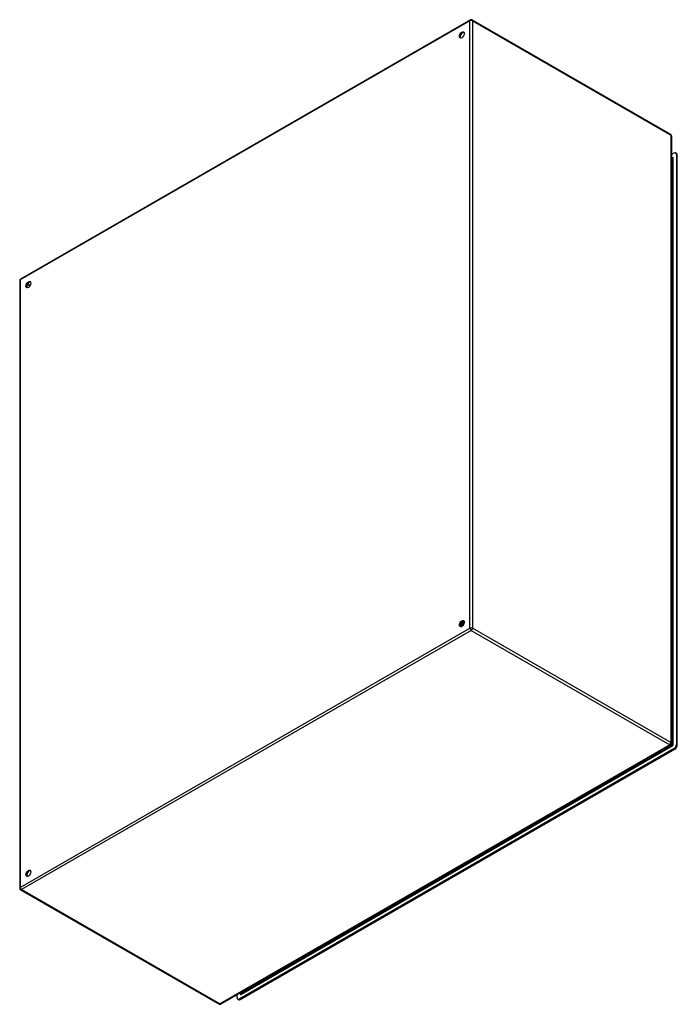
# Model space of a CAD drawing. Header units: inches. Extents: x 210.3 to 247.3, y 69.7 to 125.1.
import ezdxf

# ---------------------------------------------------------------- set-up
doc = ezdxf.new("R2010")
doc.units = ezdxf.units.IN
doc.header["$MEASUREMENT"] = 0
doc.layers.add('Visible Edges(ANSI)', color=7, linetype='Continuous', lineweight=25)
doc.layers.add('Visible Tangent Edges(ANSI)', color=7, linetype='Continuous', lineweight=25)

msp = doc.modelspace()

# ---------------------------------------------------------------- linework, layer by layer
at = {"layer": 'Visible Edges(ANSI)'}
for p, q in [((235.634, 125.093), (210.318, 110.514)), ((235.733, 125.093), (246.906, 118.658)), ((246.956, 118.572), (246.956, 84.397)), ((247.096, 117.601), (246.956, 117.521)), ((247.242, 117.583), (247.194, 117.611)), ((247.235, 117.52), (247.235, 84.342)), ((247.283, 84.314), (247.283, 117.493)), ((246.956, 117.36), (247.004, 117.332)), ((210.269, 110.429), (210.269, 76.253)), ((235.08, 91.019), (235.077, 91.02)), ((235.082, 91.004), (235.079, 91.006)), ((235.097, 91.061), (235.081, 91.052)), ((235.097, 91.025), (235.1, 91.024)), ((235.108, 91.132), (235.105, 91.133)), ((235.117, 90.984), (235.114, 90.986)), ((235.131, 91.041), (235.115, 91.032)), ((235.118, 90.999), (235.115, 91.001)), ((235.121, 91.159), (235.124, 91.158)), ((235.135, 91.007), (235.138, 91.005)), ((235.145, 91.116), (235.142, 91.117)), ((235.166, 91.021), (235.15, 91.011)), ((235.154, 90.981), (235.153, 90.981)), ((235.158, 91.144), (235.161, 91.143)), ((235.183, 91.1), (235.18, 91.101)), ((235.186, 91.26), (235.185, 91.261)), ((235.187, 91.244), (235.187, 91.225)), ((235.195, 91.129), (235.198, 91.127)), ((235.212, 91.269), (235.214, 91.267)), ((235.22, 91.084), (235.217, 91.085)), ((235.22, 91.244), (235.218, 91.246)), ((235.222, 91.224), (235.222, 91.205)), ((235.232, 91.113), (235.235, 91.112)), ((235.245, 91.252), (235.248, 91.251)), ((235.255, 91.264), (235.252, 91.266)), ((235.254, 91.228), (235.252, 91.23)), ((235.257, 91.204), (235.257, 91.185)), ((235.279, 91.235), (235.281, 91.234)), ((235.288, 91.212), (235.286, 91.213)), ((235.289, 91.244), (235.287, 91.245)), ((235.29, 91.206), (235.29, 91.206)), ((246.906, 84.312), (221.591, 69.733)), ((247.096, 84.101), (222.642, 70.019)), ((222.69, 69.991), (247.144, 84.073)), ((210.318, 76.168), (221.492, 69.733)), ((222.503, 70.1), (222.503, 70.259)), ((222.592, 69.982), (222.544, 70.009)), ((222.644, 70.34), (222.69, 70.313))]:
    msp.add_line(p, q, dxfattribs=at)
at = {"layer": 'Visible Edges(ANSI)', "flags": 128}
for points in [[(247.008, 117.331), (247.007, 117.331), (247.004, 117.332)], [(235.142, 91.117), (235.139, 91.113), (235.136, 91.109), (235.133, 91.105), (235.13, 91.101), (235.127, 91.097), (235.124, 91.093), (235.121, 91.09), (235.118, 91.086), (235.115, 91.083), (235.111, 91.079), (235.108, 91.076), (235.105, 91.073), (235.101, 91.07), (235.098, 91.067), (235.095, 91.065), (235.091, 91.062), (235.088, 91.059), (235.084, 91.057), (235.081, 91.055), (235.077, 91.053), (235.074, 91.051), (235.071, 91.049), (235.067, 91.048), (235.064, 91.046)], [(235.064, 91.043), (235.067, 91.045), (235.071, 91.046), (235.074, 91.048), (235.078, 91.05), (235.081, 91.052), (235.085, 91.054), (235.088, 91.056), (235.092, 91.059), (235.096, 91.062), (235.099, 91.064), (235.103, 91.067), (235.106, 91.07), (235.11, 91.073), (235.113, 91.077), (235.117, 91.08), (235.12, 91.084), (235.123, 91.087), (235.127, 91.091), (235.13, 91.095), (235.133, 91.099), (235.136, 91.103), (235.139, 91.107), (235.142, 91.111), (235.145, 91.116)], [(235.077, 91.02), (235.076, 91.02), (235.076, 91.02), (235.075, 91.02), (235.075, 91.02), (235.074, 91.02), (235.073, 91.02), (235.073, 91.02), (235.072, 91.02), (235.072, 91.02), (235.071, 91.02), (235.071, 91.02), (235.07, 91.02), (235.07, 91.02), (235.069, 91.02), (235.068, 91.02), (235.068, 91.02), (235.067, 91.02), (235.067, 91.02), (235.066, 91.02), (235.066, 91.02), (235.065, 91.02), (235.065, 91.02), (235.064, 91.02), (235.064, 91.02)], [(235.064, 91.019), (235.064, 91.019), (235.065, 91.019), (235.066, 91.018), (235.066, 91.018), (235.067, 91.018), (235.068, 91.018), (235.068, 91.018), (235.069, 91.018), (235.07, 91.018), (235.07, 91.018), (235.071, 91.018), (235.072, 91.018), (235.072, 91.018), (235.073, 91.018), (235.074, 91.018), (235.074, 91.018), (235.075, 91.018), (235.076, 91.018), (235.076, 91.018), (235.077, 91.018), (235.078, 91.018), (235.078, 91.018), (235.079, 91.019), (235.08, 91.019)], [(235.115, 91.001), (235.112, 91), (235.11, 91), (235.107, 91), (235.105, 91), (235.102, 91), (235.1, 91), (235.098, 91), (235.095, 91), (235.093, 91.001), (235.091, 91.001), (235.089, 91.002), (235.086, 91.003), (235.084, 91.003), (235.082, 91.004), (235.08, 91.005), (235.078, 91.006), (235.076, 91.008), (235.075, 91.009), (235.073, 91.01), (235.071, 91.012), (235.07, 91.013), (235.068, 91.015), (235.066, 91.017), (235.065, 91.019)], [(235.077, 91.02), (235.076, 91.021), (235.076, 91.022), (235.075, 91.023), (235.075, 91.024), (235.075, 91.025), (235.074, 91.026), (235.074, 91.027), (235.073, 91.028), (235.073, 91.029), (235.072, 91.03), (235.072, 91.031), (235.072, 91.032), (235.071, 91.033), (235.071, 91.034), (235.07, 91.035), (235.07, 91.036), (235.07, 91.037), (235.069, 91.038), (235.069, 91.04), (235.068, 91.041), (235.068, 91.042), (235.067, 91.043), (235.067, 91.044), (235.067, 91.045)], [(235.07, 91.086), (235.072, 91.088), (235.074, 91.089), (235.076, 91.091), (235.078, 91.092), (235.08, 91.094), (235.082, 91.095), (235.084, 91.097), (235.086, 91.099), (235.088, 91.101), (235.09, 91.102), (235.092, 91.104), (235.093, 91.106), (235.095, 91.108), (235.097, 91.11), (235.099, 91.112), (235.101, 91.114), (235.103, 91.117), (235.104, 91.119), (235.106, 91.121), (235.108, 91.123), (235.11, 91.126), (235.111, 91.128), (235.113, 91.13), (235.115, 91.133)], [(235.071, 91.09), (235.073, 91.091), (235.074, 91.093), (235.076, 91.094), (235.078, 91.096), (235.079, 91.098), (235.081, 91.099), (235.082, 91.101), (235.084, 91.102), (235.085, 91.104), (235.087, 91.106), (235.089, 91.107), (235.09, 91.109), (235.092, 91.111), (235.093, 91.113), (235.095, 91.114), (235.096, 91.116), (235.098, 91.118), (235.099, 91.12), (235.101, 91.122), (235.102, 91.124), (235.103, 91.126), (235.105, 91.128), (235.106, 91.13), (235.108, 91.132)], [(235.092, 91.036), (235.091, 91.037), (235.09, 91.037), (235.09, 91.038), (235.089, 91.038), (235.088, 91.038), (235.087, 91.039), (235.086, 91.039), (235.085, 91.04), (235.085, 91.04), (235.084, 91.041), (235.083, 91.041), (235.082, 91.042), (235.081, 91.042), (235.08, 91.042), (235.079, 91.043), (235.079, 91.043), (235.078, 91.044), (235.077, 91.044), (235.076, 91.045), (235.075, 91.045), (235.074, 91.046), (235.074, 91.046), (235.073, 91.047), (235.072, 91.047)], [(235.105, 91.133), (235.103, 91.131), (235.102, 91.129), (235.101, 91.128), (235.1, 91.126), (235.098, 91.124), (235.097, 91.123), (235.096, 91.121), (235.094, 91.119), (235.093, 91.118), (235.092, 91.116), (235.091, 91.114), (235.089, 91.113), (235.088, 91.111), (235.087, 91.11), (235.085, 91.108), (235.084, 91.107), (235.082, 91.105), (235.081, 91.104), (235.08, 91.102), (235.078, 91.101), (235.077, 91.1), (235.075, 91.098), (235.074, 91.097), (235.073, 91.096)], [(235.096, 91.027), (235.095, 91.027), (235.095, 91.026), (235.094, 91.026), (235.093, 91.026), (235.093, 91.025), (235.092, 91.025), (235.091, 91.025), (235.091, 91.024), (235.09, 91.024), (235.089, 91.024), (235.089, 91.023), (235.088, 91.023), (235.087, 91.023), (235.087, 91.022), (235.086, 91.022), (235.085, 91.021), (235.085, 91.021), (235.084, 91.021), (235.083, 91.02), (235.083, 91.02), (235.082, 91.02), (235.081, 91.019), (235.081, 91.019), (235.08, 91.019)], [(235.082, 91.004), (235.083, 91.004), (235.084, 91.003), (235.086, 91.002), (235.087, 91.002), (235.088, 91.001), (235.09, 91.001), (235.091, 91), (235.093, 91), (235.094, 91), (235.096, 90.999), (235.097, 90.999), (235.099, 90.999), (235.1, 90.998), (235.102, 90.998), (235.103, 90.998), (235.105, 90.998), (235.106, 90.998), (235.108, 90.998), (235.11, 90.998), (235.111, 90.998), (235.113, 90.998), (235.114, 90.999), (235.116, 90.999), (235.118, 90.999)], [(235.085, 91.054), (235.085, 91.053), (235.086, 91.051), (235.086, 91.05), (235.087, 91.049), (235.087, 91.048), (235.088, 91.047), (235.088, 91.046), (235.089, 91.044), (235.089, 91.043), (235.09, 91.042), (235.09, 91.041), (235.091, 91.04), (235.091, 91.038), (235.092, 91.037), (235.092, 91.036), (235.093, 91.035), (235.093, 91.034), (235.094, 91.033), (235.094, 91.031), (235.095, 91.03), (235.095, 91.029), (235.096, 91.028), (235.096, 91.027), (235.097, 91.025)], [(235.105, 91.133), (235.104, 91.133), (235.103, 91.134), (235.103, 91.134), (235.102, 91.134), (235.101, 91.135), (235.101, 91.135), (235.1, 91.135), (235.1, 91.136), (235.099, 91.136), (235.098, 91.136), (235.098, 91.137), (235.097, 91.137), (235.097, 91.138), (235.096, 91.138), (235.095, 91.138), (235.095, 91.139), (235.094, 91.139), (235.093, 91.139), (235.093, 91.14), (235.092, 91.14), (235.092, 91.14), (235.091, 91.141), (235.09, 91.141), (235.09, 91.142)], [(235.246, 91.075), (235.239, 91.078), (235.233, 91.08), (235.226, 91.083), (235.22, 91.086), (235.214, 91.089), (235.207, 91.092), (235.201, 91.095), (235.194, 91.098), (235.188, 91.1), (235.181, 91.103), (235.175, 91.106), (235.168, 91.109), (235.162, 91.112), (235.155, 91.115), (235.149, 91.118), (235.142, 91.12), (235.136, 91.123), (235.13, 91.126), (235.123, 91.129), (235.117, 91.132), (235.11, 91.135), (235.104, 91.138), (235.097, 91.141), (235.091, 91.143)], [(235.097, 91.061), (235.099, 91.062), (235.101, 91.064), (235.104, 91.065), (235.106, 91.067), (235.109, 91.069), (235.111, 91.071), (235.114, 91.073), (235.116, 91.075), (235.118, 91.077), (235.121, 91.079), (235.123, 91.081), (235.126, 91.084), (235.128, 91.086), (235.13, 91.088), (235.133, 91.091), (235.135, 91.093), (235.137, 91.096), (235.139, 91.099), (235.141, 91.102), (235.144, 91.104), (235.146, 91.107), (235.148, 91.11), (235.15, 91.113), (235.152, 91.116)], [(235.18, 91.101), (235.177, 91.097), (235.174, 91.092), (235.171, 91.088), (235.168, 91.084), (235.164, 91.08), (235.161, 91.075), (235.158, 91.072), (235.154, 91.068), (235.151, 91.064), (235.147, 91.06), (235.144, 91.057), (235.14, 91.054), (235.137, 91.051), (235.133, 91.048), (235.13, 91.045), (235.126, 91.042), (235.122, 91.039), (235.119, 91.037), (235.115, 91.035), (235.111, 91.032), (235.108, 91.03), (235.104, 91.029), (235.1, 91.027), (235.097, 91.025)], [(235.1, 91.024), (235.104, 91.025), (235.107, 91.027), (235.111, 91.029), (235.114, 91.031), (235.118, 91.033), (235.122, 91.035), (235.125, 91.038), (235.129, 91.04), (235.133, 91.043), (235.136, 91.046), (235.14, 91.049), (235.143, 91.052), (235.147, 91.056), (235.15, 91.059), (235.154, 91.063), (235.157, 91.066), (235.161, 91.07), (235.164, 91.074), (235.167, 91.078), (235.171, 91.082), (235.174, 91.087), (235.177, 91.091), (235.18, 91.095), (235.183, 91.1)], [(235.153, 90.981), (235.15, 90.981), (235.147, 90.98), (235.145, 90.98), (235.142, 90.98), (235.139, 90.98), (235.137, 90.98), (235.134, 90.98), (235.132, 90.98), (235.129, 90.98), (235.127, 90.981), (235.125, 90.981), (235.122, 90.982), (235.12, 90.983), (235.118, 90.984), (235.116, 90.985), (235.114, 90.986), (235.112, 90.987), (235.11, 90.988), (235.108, 90.99), (235.106, 90.991), (235.105, 90.993), (235.103, 90.995), (235.101, 90.997), (235.1, 90.999)], [(235.104, 91.169), (235.105, 91.169), (235.106, 91.168), (235.106, 91.168), (235.107, 91.168), (235.108, 91.167), (235.108, 91.167), (235.109, 91.166), (235.11, 91.166), (235.11, 91.166), (235.111, 91.165), (235.112, 91.165), (235.112, 91.164), (235.113, 91.164), (235.114, 91.163), (235.114, 91.163), (235.115, 91.163), (235.116, 91.162), (235.117, 91.162), (235.117, 91.161), (235.118, 91.161), (235.119, 91.161), (235.119, 91.16), (235.12, 91.16), (235.121, 91.159)], [(235.115, 91.001), (235.114, 91.002), (235.114, 91.003), (235.113, 91.004), (235.113, 91.005), (235.112, 91.006), (235.112, 91.007), (235.112, 91.008), (235.111, 91.009), (235.111, 91.01), (235.11, 91.011), (235.11, 91.012), (235.109, 91.013), (235.109, 91.014), (235.108, 91.015), (235.108, 91.016), (235.107, 91.017), (235.107, 91.018), (235.107, 91.019), (235.106, 91.02), (235.106, 91.021), (235.105, 91.022), (235.105, 91.024), (235.104, 91.025), (235.104, 91.026)], [(235.115, 91.133), (235.114, 91.133), (235.114, 91.133), (235.114, 91.132), (235.114, 91.132), (235.113, 91.132), (235.113, 91.132), (235.113, 91.132), (235.112, 91.132), (235.112, 91.132), (235.112, 91.132), (235.111, 91.132), (235.111, 91.132), (235.111, 91.132), (235.111, 91.132), (235.11, 91.132), (235.11, 91.132), (235.11, 91.132), (235.109, 91.132), (235.109, 91.132), (235.109, 91.132), (235.108, 91.132), (235.108, 91.132), (235.108, 91.132), (235.108, 91.132)], [(235.131, 91.016), (235.13, 91.016), (235.129, 91.017), (235.128, 91.017), (235.127, 91.018), (235.126, 91.018), (235.125, 91.019), (235.124, 91.019), (235.123, 91.02), (235.122, 91.02), (235.121, 91.021), (235.121, 91.021), (235.12, 91.022), (235.119, 91.022), (235.118, 91.023), (235.117, 91.023), (235.116, 91.024), (235.115, 91.024), (235.114, 91.025), (235.113, 91.025), (235.112, 91.026), (235.111, 91.026), (235.11, 91.027), (235.109, 91.027), (235.108, 91.028)], [(235.142, 91.117), (235.141, 91.118), (235.14, 91.118), (235.139, 91.119), (235.138, 91.12), (235.136, 91.12), (235.135, 91.121), (235.134, 91.121), (235.133, 91.122), (235.132, 91.123), (235.131, 91.123), (235.129, 91.124), (235.128, 91.125), (235.127, 91.125), (235.126, 91.126), (235.125, 91.127), (235.124, 91.127), (235.123, 91.128), (235.121, 91.129), (235.12, 91.129), (235.119, 91.13), (235.118, 91.131), (235.117, 91.131), (235.116, 91.132), (235.115, 91.133)], [(235.117, 90.984), (235.118, 90.984), (235.119, 90.983), (235.12, 90.982), (235.122, 90.982), (235.123, 90.981), (235.124, 90.981), (235.126, 90.98), (235.127, 90.98), (235.128, 90.98), (235.13, 90.979), (235.131, 90.979), (235.133, 90.979), (235.134, 90.979), (235.136, 90.978), (235.137, 90.978), (235.139, 90.978), (235.14, 90.978), (235.142, 90.978), (235.143, 90.978), (235.145, 90.978), (235.146, 90.978), (235.148, 90.978), (235.149, 90.979), (235.151, 90.979)], [(235.135, 91.008), (235.134, 91.007), (235.133, 91.007), (235.132, 91.007), (235.132, 91.006), (235.131, 91.006), (235.13, 91.006), (235.13, 91.005), (235.129, 91.005), (235.128, 91.005), (235.128, 91.004), (235.127, 91.004), (235.126, 91.003), (235.126, 91.003), (235.125, 91.003), (235.124, 91.002), (235.123, 91.002), (235.123, 91.002), (235.122, 91.001), (235.121, 91.001), (235.121, 91.001), (235.12, 91), (235.119, 91), (235.119, 90.999), (235.118, 90.999)], [(235.145, 91.225), (235.144, 91.222), (235.144, 91.219), (235.143, 91.217), (235.142, 91.214), (235.141, 91.211), (235.141, 91.208), (235.14, 91.206), (235.139, 91.203), (235.138, 91.2), (235.137, 91.197), (235.136, 91.194), (235.135, 91.192), (235.134, 91.189), (235.133, 91.186), (235.132, 91.184), (235.131, 91.181), (235.13, 91.178), (235.128, 91.175), (235.127, 91.173), (235.126, 91.17), (235.125, 91.167), (235.123, 91.165), (235.122, 91.162), (235.121, 91.159)], [(235.122, 91.035), (235.123, 91.034), (235.123, 91.033), (235.124, 91.032), (235.124, 91.031), (235.125, 91.029), (235.125, 91.028), (235.126, 91.027), (235.126, 91.026), (235.127, 91.025), (235.127, 91.023), (235.128, 91.022), (235.128, 91.021), (235.129, 91.02), (235.13, 91.019), (235.13, 91.018), (235.131, 91.016), (235.131, 91.015), (235.132, 91.014), (235.132, 91.013), (235.133, 91.012), (235.133, 91.01), (235.134, 91.009), (235.134, 91.008), (235.135, 91.007)], [(235.124, 91.158), (235.125, 91.161), (235.127, 91.164), (235.128, 91.167), (235.129, 91.17), (235.131, 91.173), (235.132, 91.176), (235.133, 91.178), (235.135, 91.181), (235.136, 91.184), (235.137, 91.187), (235.138, 91.19), (235.139, 91.193), (235.14, 91.196), (235.141, 91.199), (235.142, 91.202), (235.143, 91.205), (235.144, 91.208), (235.145, 91.211), (235.146, 91.214), (235.146, 91.217), (235.147, 91.22), (235.148, 91.223), (235.148, 91.226), (235.149, 91.229)], [(235.124, 91.158), (235.124, 91.158), (235.124, 91.158), (235.125, 91.158), (235.125, 91.158), (235.125, 91.159), (235.125, 91.159), (235.126, 91.159), (235.126, 91.159), (235.126, 91.159), (235.127, 91.159), (235.127, 91.159), (235.127, 91.159), (235.127, 91.159), (235.128, 91.159), (235.128, 91.159), (235.128, 91.159), (235.128, 91.159), (235.129, 91.159), (235.129, 91.159), (235.129, 91.159), (235.13, 91.159), (235.13, 91.159), (235.13, 91.159), (235.13, 91.16)], [(235.13, 91.16), (235.132, 91.162), (235.133, 91.165), (235.135, 91.168), (235.136, 91.171), (235.137, 91.174), (235.138, 91.177), (235.14, 91.18), (235.141, 91.184), (235.142, 91.187), (235.143, 91.19), (235.144, 91.193), (235.145, 91.196), (235.146, 91.199), (235.146, 91.202), (235.147, 91.205), (235.148, 91.208), (235.148, 91.211), (235.149, 91.214), (235.15, 91.217), (235.15, 91.22), (235.151, 91.223), (235.151, 91.226), (235.151, 91.229), (235.152, 91.232)], [(235.13, 91.16), (235.132, 91.159), (235.133, 91.158), (235.134, 91.158), (235.135, 91.157), (235.136, 91.156), (235.137, 91.156), (235.138, 91.155), (235.14, 91.154), (235.141, 91.154), (235.142, 91.153), (235.143, 91.152), (235.144, 91.152), (235.145, 91.151), (235.146, 91.15), (235.148, 91.15), (235.149, 91.149), (235.15, 91.148), (235.151, 91.148), (235.152, 91.147), (235.153, 91.147), (235.154, 91.146), (235.156, 91.145), (235.157, 91.145), (235.158, 91.144)], [(235.131, 91.041), (235.134, 91.042), (235.137, 91.044), (235.139, 91.046), (235.142, 91.047), (235.144, 91.049), (235.147, 91.051), (235.149, 91.053), (235.152, 91.056), (235.154, 91.058), (235.157, 91.06), (235.159, 91.062), (235.162, 91.065), (235.164, 91.067), (235.167, 91.07), (235.169, 91.073), (235.171, 91.076), (235.174, 91.078), (235.176, 91.081), (235.178, 91.084), (235.18, 91.087), (235.183, 91.09), (235.185, 91.093), (235.187, 91.097), (235.189, 91.1)], [(235.217, 91.085), (235.214, 91.081), (235.211, 91.076), (235.208, 91.072), (235.205, 91.068), (235.202, 91.063), (235.199, 91.059), (235.196, 91.055), (235.192, 91.051), (235.189, 91.047), (235.185, 91.044), (235.182, 91.04), (235.178, 91.037), (235.175, 91.034), (235.171, 91.03), (235.168, 91.027), (235.164, 91.024), (235.16, 91.022), (235.157, 91.019), (235.153, 91.017), (235.15, 91.014), (235.146, 91.012), (235.142, 91.01), (235.139, 91.008), (235.135, 91.007)], [(235.14, 90.973), (235.139, 90.973), (235.139, 90.973), (235.139, 90.974), (235.139, 90.974), (235.138, 90.974), (235.138, 90.974), (235.138, 90.974), (235.138, 90.975), (235.138, 90.975), (235.137, 90.975), (235.137, 90.975), (235.137, 90.976), (235.137, 90.976), (235.137, 90.976), (235.136, 90.976), (235.136, 90.977), (235.136, 90.977), (235.136, 90.977), (235.136, 90.977), (235.135, 90.977), (235.135, 90.978), (235.135, 90.978), (235.135, 90.978), (235.135, 90.978)], [(235.138, 91.005), (235.142, 91.007), (235.145, 91.009), (235.149, 91.011), (235.153, 91.013), (235.156, 91.015), (235.16, 91.018), (235.164, 91.02), (235.167, 91.023), (235.171, 91.026), (235.174, 91.029), (235.178, 91.032), (235.182, 91.035), (235.185, 91.039), (235.189, 91.042), (235.192, 91.046), (235.195, 91.05), (235.199, 91.054), (235.202, 91.058), (235.205, 91.062), (235.208, 91.066), (235.211, 91.071), (235.214, 91.075), (235.217, 91.08), (235.22, 91.084)], [(235.153, 90.981), (235.152, 90.982), (235.152, 90.983), (235.151, 90.984), (235.151, 90.985), (235.15, 90.987), (235.15, 90.988), (235.149, 90.989), (235.149, 90.99), (235.148, 90.991), (235.148, 90.992), (235.147, 90.993), (235.147, 90.994), (235.146, 90.995), (235.146, 90.996), (235.145, 90.997), (235.145, 90.998), (235.144, 90.999), (235.144, 91), (235.143, 91.001), (235.143, 91.002), (235.143, 91.003), (235.142, 91.005), (235.142, 91.006), (235.141, 91.007)], [(235.152, 91.116), (235.152, 91.116), (235.151, 91.116), (235.151, 91.116), (235.151, 91.116), (235.15, 91.116), (235.15, 91.116), (235.15, 91.116), (235.15, 91.116), (235.149, 91.116), (235.149, 91.116), (235.149, 91.116), (235.149, 91.116), (235.148, 91.116), (235.148, 91.116), (235.148, 91.116), (235.147, 91.116), (235.147, 91.116), (235.147, 91.116), (235.147, 91.116), (235.146, 91.116), (235.146, 91.116), (235.146, 91.116), (235.145, 91.116), (235.145, 91.116)], [(235.17, 90.996), (235.169, 90.996), (235.168, 90.997), (235.167, 90.997), (235.166, 90.998), (235.165, 90.998), (235.163, 90.999), (235.162, 90.999), (235.161, 91), (235.16, 91.001), (235.159, 91.001), (235.158, 91.002), (235.157, 91.002), (235.156, 91.003), (235.155, 91.003), (235.154, 91.004), (235.153, 91.004), (235.152, 91.005), (235.151, 91.005), (235.15, 91.006), (235.149, 91.006), (235.148, 91.007), (235.147, 91.008), (235.146, 91.008), (235.145, 91.009)], [(235.18, 91.101), (235.179, 91.102), (235.177, 91.102), (235.176, 91.103), (235.175, 91.104), (235.174, 91.104), (235.173, 91.105), (235.172, 91.105), (235.17, 91.106), (235.169, 91.107), (235.168, 91.107), (235.167, 91.108), (235.166, 91.109), (235.165, 91.109), (235.163, 91.11), (235.162, 91.11), (235.161, 91.111), (235.16, 91.112), (235.159, 91.112), (235.158, 91.113), (235.156, 91.114), (235.155, 91.114), (235.154, 91.115), (235.153, 91.115), (235.152, 91.116)], [(235.183, 91.26), (235.184, 91.255), (235.184, 91.251), (235.184, 91.246), (235.184, 91.242), (235.184, 91.237), (235.184, 91.232), (235.183, 91.228), (235.183, 91.223), (235.182, 91.218), (235.181, 91.213), (235.18, 91.208), (235.179, 91.203), (235.178, 91.198), (235.177, 91.193), (235.175, 91.188), (235.174, 91.183), (235.172, 91.178), (235.171, 91.173), (235.169, 91.168), (235.167, 91.163), (235.165, 91.158), (235.162, 91.154), (235.16, 91.149), (235.158, 91.144)], [(235.16, 91.017), (235.16, 91.016), (235.161, 91.015), (235.161, 91.014), (235.162, 91.013), (235.162, 91.012), (235.163, 91.011), (235.163, 91.01), (235.164, 91.009), (235.164, 91.008), (235.165, 91.007), (235.165, 91.005), (235.166, 91.004), (235.166, 91.003), (235.166, 91.002), (235.167, 91.001), (235.167, 91), (235.168, 90.999), (235.168, 90.998), (235.169, 90.997), (235.169, 90.996), (235.17, 90.995), (235.17, 90.994), (235.171, 90.993), (235.171, 90.992)], [(235.161, 91.143), (235.163, 91.148), (235.166, 91.153), (235.168, 91.158), (235.17, 91.163), (235.172, 91.168), (235.174, 91.173), (235.175, 91.178), (235.177, 91.183), (235.179, 91.188), (235.18, 91.193), (235.181, 91.198), (235.182, 91.203), (235.183, 91.208), (235.184, 91.213), (235.185, 91.218), (235.186, 91.223), (235.186, 91.228), (235.187, 91.233), (235.187, 91.237), (235.187, 91.242), (235.187, 91.247), (235.187, 91.251), (235.186, 91.256), (235.186, 91.26)], [(235.161, 91.143), (235.161, 91.143), (235.161, 91.143), (235.162, 91.143), (235.162, 91.143), (235.162, 91.143), (235.162, 91.143), (235.163, 91.143), (235.163, 91.143), (235.163, 91.143), (235.164, 91.143), (235.164, 91.143), (235.164, 91.143), (235.164, 91.143), (235.165, 91.143), (235.165, 91.143), (235.165, 91.143), (235.165, 91.143), (235.166, 91.143), (235.166, 91.143), (235.166, 91.143), (235.166, 91.143), (235.167, 91.143), (235.167, 91.143), (235.167, 91.143)], [(235.166, 91.021), (235.169, 91.022), (235.172, 91.024), (235.174, 91.026), (235.177, 91.028), (235.18, 91.03), (235.182, 91.032), (235.185, 91.034), (235.188, 91.036), (235.19, 91.039), (235.193, 91.041), (235.195, 91.044), (235.198, 91.046), (235.201, 91.049), (235.203, 91.052), (235.206, 91.055), (235.208, 91.058), (235.21, 91.061), (235.213, 91.064), (235.215, 91.067), (235.217, 91.07), (235.22, 91.073), (235.222, 91.077), (235.224, 91.08), (235.226, 91.083)], [(235.167, 91.143), (235.169, 91.147), (235.17, 91.15), (235.172, 91.154), (235.173, 91.157), (235.174, 91.16), (235.176, 91.164), (235.177, 91.167), (235.178, 91.171), (235.179, 91.174), (235.18, 91.178), (235.181, 91.181), (235.182, 91.185), (235.183, 91.188), (235.183, 91.192), (235.184, 91.195), (235.185, 91.199), (235.185, 91.202), (235.186, 91.205), (235.186, 91.209), (235.186, 91.212), (235.187, 91.215), (235.187, 91.219), (235.187, 91.222), (235.187, 91.225)], [(235.167, 91.143), (235.168, 91.143), (235.169, 91.142), (235.171, 91.142), (235.172, 91.141), (235.173, 91.14), (235.174, 91.14), (235.175, 91.139), (235.176, 91.138), (235.178, 91.138), (235.179, 91.137), (235.18, 91.137), (235.181, 91.136), (235.182, 91.135), (235.183, 91.135), (235.184, 91.134), (235.186, 91.133), (235.187, 91.133), (235.188, 91.132), (235.189, 91.132), (235.19, 91.131), (235.191, 91.13), (235.193, 91.13), (235.194, 91.129), (235.195, 91.129)], [(235.189, 91.1), (235.189, 91.1), (235.188, 91.1), (235.188, 91.1), (235.188, 91.1), (235.188, 91.1), (235.187, 91.1), (235.187, 91.1), (235.187, 91.1), (235.187, 91.1), (235.186, 91.1), (235.186, 91.1), (235.186, 91.1), (235.186, 91.1), (235.185, 91.1), (235.185, 91.1), (235.185, 91.1), (235.185, 91.1), (235.184, 91.1), (235.184, 91.1), (235.184, 91.1), (235.184, 91.1), (235.183, 91.1), (235.183, 91.1), (235.183, 91.1)], [(235.215, 91.245), (235.214, 91.246), (235.212, 91.246), (235.211, 91.247), (235.21, 91.248), (235.209, 91.248), (235.208, 91.249), (235.206, 91.249), (235.205, 91.25), (235.204, 91.251), (235.203, 91.251), (235.202, 91.252), (235.2, 91.252), (235.199, 91.253), (235.198, 91.254), (235.197, 91.254), (235.196, 91.255), (235.194, 91.256), (235.193, 91.256), (235.192, 91.257), (235.191, 91.257), (235.19, 91.258), (235.188, 91.259), (235.187, 91.259), (235.186, 91.26)], [(235.218, 91.246), (235.216, 91.245), (235.215, 91.245), (235.214, 91.245), (235.212, 91.245), (235.211, 91.245), (235.21, 91.244), (235.209, 91.244), (235.207, 91.244), (235.206, 91.244), (235.205, 91.243), (235.204, 91.243), (235.202, 91.243), (235.201, 91.243), (235.2, 91.243), (235.198, 91.242), (235.197, 91.242), (235.196, 91.242), (235.195, 91.242), (235.193, 91.241), (235.192, 91.241), (235.191, 91.241), (235.19, 91.241), (235.188, 91.241), (235.187, 91.24)], [(235.217, 91.085), (235.216, 91.086), (235.215, 91.087), (235.214, 91.087), (235.212, 91.088), (235.211, 91.088), (235.21, 91.089), (235.209, 91.09), (235.208, 91.09), (235.207, 91.091), (235.205, 91.091), (235.204, 91.092), (235.203, 91.093), (235.202, 91.093), (235.201, 91.094), (235.2, 91.094), (235.198, 91.095), (235.197, 91.095), (235.196, 91.096), (235.195, 91.097), (235.194, 91.097), (235.192, 91.098), (235.191, 91.099), (235.19, 91.099), (235.189, 91.1)], [(235.192, 91.265), (235.193, 91.266), (235.194, 91.266), (235.194, 91.266), (235.195, 91.266), (235.196, 91.266), (235.197, 91.266), (235.198, 91.266), (235.199, 91.266), (235.199, 91.267), (235.2, 91.267), (235.201, 91.267), (235.202, 91.267), (235.203, 91.267), (235.203, 91.267), (235.204, 91.267), (235.205, 91.268), (235.206, 91.268), (235.207, 91.268), (235.208, 91.268), (235.208, 91.268), (235.209, 91.268), (235.21, 91.268), (235.211, 91.269), (235.212, 91.269)], [(235.218, 91.246), (235.218, 91.241), (235.219, 91.237), (235.219, 91.232), (235.219, 91.228), (235.219, 91.223), (235.219, 91.218), (235.219, 91.214), (235.218, 91.209), (235.218, 91.204), (235.217, 91.199), (235.216, 91.194), (235.215, 91.189), (235.214, 91.184), (235.213, 91.179), (235.212, 91.174), (235.21, 91.169), (235.209, 91.164), (235.207, 91.159), (235.205, 91.153), (235.204, 91.148), (235.202, 91.143), (235.199, 91.138), (235.197, 91.133), (235.195, 91.129)], [(235.198, 91.127), (235.2, 91.132), (235.202, 91.137), (235.205, 91.142), (235.207, 91.147), (235.208, 91.152), (235.21, 91.157), (235.212, 91.162), (235.213, 91.167), (235.215, 91.173), (235.216, 91.178), (235.217, 91.183), (235.218, 91.188), (235.219, 91.193), (235.22, 91.198), (235.221, 91.203), (235.221, 91.208), (235.221, 91.212), (235.222, 91.217), (235.222, 91.222), (235.222, 91.227), (235.222, 91.231), (235.221, 91.236), (235.221, 91.24), (235.22, 91.244)], [(235.198, 91.127), (235.198, 91.127), (235.198, 91.127), (235.199, 91.127), (235.199, 91.127), (235.199, 91.127), (235.199, 91.127), (235.2, 91.127), (235.2, 91.127), (235.2, 91.127), (235.2, 91.127), (235.201, 91.127), (235.201, 91.127), (235.201, 91.127), (235.201, 91.127), (235.202, 91.127), (235.202, 91.127), (235.202, 91.127), (235.202, 91.127), (235.203, 91.127), (235.203, 91.127), (235.203, 91.127), (235.203, 91.127), (235.204, 91.127), (235.204, 91.127)], [(235.204, 91.127), (235.205, 91.131), (235.207, 91.134), (235.208, 91.137), (235.209, 91.14), (235.21, 91.144), (235.211, 91.147), (235.213, 91.15), (235.214, 91.154), (235.215, 91.157), (235.215, 91.16), (235.216, 91.163), (235.217, 91.167), (235.218, 91.17), (235.219, 91.173), (235.219, 91.177), (235.22, 91.18), (235.22, 91.183), (235.221, 91.186), (235.221, 91.19), (235.221, 91.193), (235.222, 91.196), (235.222, 91.199), (235.222, 91.202), (235.222, 91.205)], [(235.204, 91.127), (235.205, 91.127), (235.206, 91.126), (235.207, 91.126), (235.208, 91.125), (235.21, 91.124), (235.211, 91.124), (235.212, 91.123), (235.213, 91.123), (235.214, 91.122), (235.215, 91.121), (235.217, 91.121), (235.218, 91.12), (235.219, 91.12), (235.22, 91.119), (235.221, 91.118), (235.222, 91.118), (235.224, 91.117), (235.225, 91.117), (235.226, 91.116), (235.227, 91.115), (235.228, 91.115), (235.23, 91.114), (235.231, 91.114), (235.232, 91.113)], [(235.209, 91.275), (235.209, 91.275), (235.209, 91.275), (235.209, 91.275), (235.209, 91.274), (235.21, 91.274), (235.21, 91.274), (235.21, 91.273), (235.21, 91.273), (235.21, 91.273), (235.21, 91.273), (235.21, 91.272), (235.21, 91.272), (235.211, 91.272), (235.211, 91.271), (235.211, 91.271), (235.211, 91.271), (235.211, 91.271), (235.211, 91.27), (235.211, 91.27), (235.211, 91.27), (235.211, 91.27), (235.212, 91.269), (235.212, 91.269), (235.212, 91.269)], [(235.214, 91.267), (235.214, 91.268), (235.214, 91.268), (235.214, 91.268), (235.214, 91.269), (235.214, 91.269), (235.214, 91.27), (235.213, 91.27), (235.213, 91.27), (235.213, 91.271), (235.213, 91.271), (235.213, 91.271), (235.213, 91.272), (235.212, 91.272), (235.212, 91.273), (235.212, 91.273), (235.212, 91.273), (235.212, 91.274), (235.212, 91.274), (235.211, 91.274), (235.211, 91.275), (235.211, 91.275), (235.211, 91.275), (235.211, 91.276), (235.211, 91.276)], [(235.214, 91.267), (235.214, 91.266), (235.214, 91.266), (235.214, 91.265), (235.214, 91.264), (235.214, 91.263), (235.214, 91.262), (235.214, 91.261), (235.214, 91.26), (235.214, 91.26), (235.214, 91.259), (235.214, 91.258), (235.214, 91.257), (235.214, 91.256), (235.214, 91.255), (235.214, 91.254), (235.214, 91.253), (235.214, 91.253), (235.214, 91.252), (235.214, 91.251), (235.214, 91.25), (235.214, 91.249), (235.214, 91.248), (235.214, 91.247), (235.214, 91.246)], [(235.214, 91.246), (235.215, 91.247), (235.217, 91.247), (235.218, 91.247), (235.219, 91.247), (235.221, 91.248), (235.222, 91.248), (235.223, 91.248), (235.224, 91.248), (235.226, 91.249), (235.227, 91.249), (235.228, 91.249), (235.23, 91.249), (235.231, 91.249), (235.232, 91.25), (235.234, 91.25), (235.235, 91.25), (235.236, 91.25), (235.237, 91.251), (235.239, 91.251), (235.24, 91.251), (235.241, 91.251), (235.243, 91.252), (235.244, 91.252), (235.245, 91.252)], [(235.226, 91.083), (235.226, 91.083), (235.226, 91.083), (235.225, 91.084), (235.225, 91.084), (235.225, 91.084), (235.225, 91.084), (235.224, 91.084), (235.224, 91.084), (235.224, 91.084), (235.224, 91.084), (235.223, 91.084), (235.223, 91.084), (235.223, 91.084), (235.223, 91.084), (235.222, 91.084), (235.222, 91.084), (235.222, 91.084), (235.222, 91.084), (235.221, 91.084), (235.221, 91.084), (235.221, 91.084), (235.221, 91.084), (235.22, 91.084), (235.22, 91.084)], [(235.247, 91.229), (235.246, 91.229), (235.245, 91.23), (235.244, 91.23), (235.242, 91.231), (235.241, 91.231), (235.24, 91.232), (235.239, 91.233), (235.238, 91.233), (235.237, 91.234), (235.236, 91.234), (235.235, 91.235), (235.234, 91.235), (235.233, 91.236), (235.232, 91.237), (235.23, 91.237), (235.229, 91.238), (235.228, 91.238), (235.227, 91.239), (235.226, 91.239), (235.225, 91.24), (235.224, 91.24), (235.223, 91.241), (235.222, 91.242), (235.221, 91.242)], [(235.252, 91.23), (235.25, 91.229), (235.249, 91.229), (235.248, 91.229), (235.247, 91.229), (235.245, 91.228), (235.244, 91.228), (235.243, 91.228), (235.242, 91.228), (235.24, 91.227), (235.239, 91.227), (235.238, 91.227), (235.237, 91.227), (235.236, 91.226), (235.234, 91.226), (235.233, 91.226), (235.232, 91.226), (235.231, 91.226), (235.229, 91.225), (235.228, 91.225), (235.227, 91.225), (235.226, 91.225), (235.224, 91.224), (235.223, 91.224), (235.222, 91.224)], [(235.248, 91.251), (235.247, 91.252), (235.246, 91.254), (235.246, 91.256), (235.245, 91.257), (235.244, 91.259), (235.243, 91.26), (235.242, 91.262), (235.241, 91.263), (235.24, 91.264), (235.239, 91.266), (235.238, 91.267), (235.237, 91.269), (235.236, 91.27), (235.235, 91.271), (235.234, 91.272), (235.233, 91.273), (235.232, 91.275), (235.231, 91.276), (235.23, 91.277), (235.228, 91.278), (235.227, 91.279), (235.226, 91.28), (235.225, 91.281), (235.223, 91.282)], [(235.223, 91.282), (235.224, 91.281), (235.225, 91.28), (235.226, 91.279), (235.227, 91.278), (235.229, 91.277), (235.23, 91.276), (235.231, 91.275), (235.232, 91.274), (235.233, 91.272), (235.234, 91.271), (235.235, 91.27), (235.236, 91.269), (235.237, 91.268), (235.237, 91.266), (235.238, 91.265), (235.239, 91.264), (235.24, 91.262), (235.241, 91.261), (235.242, 91.259), (235.242, 91.258), (235.243, 91.257), (235.244, 91.255), (235.245, 91.254), (235.245, 91.252)], [(235.245, 91.074), (235.245, 91.074), (235.244, 91.075), (235.243, 91.075), (235.242, 91.076), (235.241, 91.076), (235.241, 91.076), (235.24, 91.077), (235.239, 91.077), (235.238, 91.078), (235.237, 91.078), (235.236, 91.078), (235.236, 91.079), (235.235, 91.079), (235.234, 91.079), (235.233, 91.08), (235.232, 91.08), (235.232, 91.081), (235.231, 91.081), (235.23, 91.081), (235.229, 91.082), (235.228, 91.082), (235.228, 91.083), (235.227, 91.083), (235.226, 91.083)], [(235.252, 91.23), (235.252, 91.225), (235.253, 91.221), (235.253, 91.217), (235.254, 91.212), (235.254, 91.207), (235.254, 91.203), (235.254, 91.198), (235.253, 91.193), (235.253, 91.188), (235.252, 91.184), (235.252, 91.179), (235.251, 91.174), (235.25, 91.169), (235.249, 91.164), (235.248, 91.159), (235.247, 91.153), (235.245, 91.148), (235.244, 91.143), (235.242, 91.138), (235.24, 91.133), (235.238, 91.128), (235.236, 91.123), (235.234, 91.118), (235.232, 91.113)], [(235.234, 91.272), (235.237, 91.272), (235.239, 91.271), (235.241, 91.27), (235.244, 91.269), (235.246, 91.268), (235.248, 91.267), (235.25, 91.266), (235.252, 91.265), (235.254, 91.264), (235.256, 91.262), (235.258, 91.261), (235.26, 91.26), (235.262, 91.258), (235.264, 91.256), (235.266, 91.254), (235.267, 91.253), (235.269, 91.251), (235.27, 91.249), (235.272, 91.247), (235.273, 91.245), (235.275, 91.242), (235.276, 91.24), (235.277, 91.238), (235.279, 91.235)], [(235.235, 91.112), (235.237, 91.117), (235.239, 91.122), (235.241, 91.127), (235.243, 91.132), (235.245, 91.137), (235.247, 91.142), (235.248, 91.147), (235.249, 91.152), (235.251, 91.157), (235.252, 91.162), (235.253, 91.167), (235.254, 91.172), (235.255, 91.177), (235.255, 91.182), (235.256, 91.187), (235.256, 91.192), (235.256, 91.197), (235.257, 91.202), (235.257, 91.206), (235.256, 91.211), (235.256, 91.215), (235.256, 91.22), (235.255, 91.224), (235.254, 91.228)], [(235.235, 91.112), (235.235, 91.112), (235.235, 91.112), (235.236, 91.112), (235.236, 91.112), (235.236, 91.112), (235.236, 91.112), (235.237, 91.112), (235.237, 91.112), (235.237, 91.112), (235.237, 91.112), (235.237, 91.112), (235.238, 91.112), (235.238, 91.112), (235.238, 91.112), (235.238, 91.112), (235.239, 91.112), (235.239, 91.112), (235.239, 91.112), (235.239, 91.111), (235.239, 91.111), (235.24, 91.111), (235.24, 91.111), (235.24, 91.111), (235.24, 91.111)], [(235.24, 91.111), (235.242, 91.114), (235.243, 91.118), (235.244, 91.121), (235.245, 91.124), (235.246, 91.127), (235.247, 91.13), (235.248, 91.133), (235.249, 91.136), (235.25, 91.139), (235.251, 91.143), (235.252, 91.146), (235.252, 91.149), (235.253, 91.152), (235.254, 91.155), (235.254, 91.158), (235.255, 91.161), (235.255, 91.164), (235.256, 91.167), (235.256, 91.17), (235.256, 91.173), (235.256, 91.176), (235.256, 91.179), (235.257, 91.182), (235.257, 91.185)], [(235.24, 91.111), (235.241, 91.111), (235.242, 91.111), (235.243, 91.11), (235.244, 91.11), (235.245, 91.109), (235.245, 91.109), (235.246, 91.108), (235.247, 91.108), (235.248, 91.108), (235.249, 91.107), (235.25, 91.107), (235.25, 91.106), (235.251, 91.106), (235.252, 91.106), (235.253, 91.105), (235.254, 91.105), (235.255, 91.104), (235.256, 91.104), (235.256, 91.104), (235.257, 91.103), (235.258, 91.103), (235.259, 91.102), (235.26, 91.102), (235.261, 91.102)], [(235.248, 91.251), (235.248, 91.25), (235.248, 91.249), (235.248, 91.248), (235.248, 91.247), (235.248, 91.246), (235.248, 91.245), (235.248, 91.244), (235.248, 91.244), (235.248, 91.243), (235.248, 91.242), (235.248, 91.241), (235.248, 91.24), (235.248, 91.239), (235.248, 91.238), (235.248, 91.237), (235.248, 91.236), (235.248, 91.236), (235.248, 91.235), (235.248, 91.234), (235.248, 91.233), (235.248, 91.232), (235.248, 91.231), (235.248, 91.23), (235.248, 91.229)], [(235.248, 91.229), (235.249, 91.229), (235.25, 91.23), (235.251, 91.23), (235.253, 91.23), (235.254, 91.23), (235.255, 91.231), (235.257, 91.231), (235.258, 91.231), (235.259, 91.231), (235.261, 91.232), (235.262, 91.232), (235.263, 91.232), (235.264, 91.232), (235.266, 91.233), (235.267, 91.233), (235.268, 91.233), (235.27, 91.233), (235.271, 91.234), (235.272, 91.234), (235.273, 91.234), (235.275, 91.234), (235.276, 91.235), (235.277, 91.235), (235.279, 91.235)], [(235.281, 91.234), (235.28, 91.236), (235.28, 91.237), (235.279, 91.239), (235.278, 91.24), (235.277, 91.242), (235.276, 91.243), (235.275, 91.245), (235.274, 91.246), (235.273, 91.247), (235.272, 91.249), (235.271, 91.25), (235.27, 91.251), (235.269, 91.253), (235.267, 91.254), (235.266, 91.255), (235.265, 91.256), (235.264, 91.257), (235.263, 91.258), (235.261, 91.259), (235.26, 91.26), (235.259, 91.261), (235.257, 91.262), (235.256, 91.263), (235.255, 91.264)], [(235.279, 91.212), (235.278, 91.213), (235.277, 91.213), (235.276, 91.214), (235.275, 91.214), (235.274, 91.215), (235.273, 91.215), (235.272, 91.216), (235.271, 91.216), (235.27, 91.217), (235.269, 91.217), (235.268, 91.218), (235.267, 91.218), (235.266, 91.219), (235.265, 91.219), (235.264, 91.22), (235.263, 91.22), (235.262, 91.221), (235.261, 91.221), (235.26, 91.222), (235.259, 91.222), (235.258, 91.223), (235.257, 91.223), (235.256, 91.224), (235.255, 91.224)], [(235.286, 91.213), (235.285, 91.213), (235.283, 91.213), (235.282, 91.213), (235.281, 91.212), (235.28, 91.212), (235.278, 91.212), (235.277, 91.212), (235.276, 91.211), (235.275, 91.211), (235.274, 91.211), (235.272, 91.211), (235.271, 91.21), (235.27, 91.21), (235.269, 91.21), (235.268, 91.21), (235.266, 91.209), (235.265, 91.209), (235.264, 91.209), (235.263, 91.209), (235.261, 91.208), (235.26, 91.208), (235.259, 91.208), (235.258, 91.208), (235.257, 91.207)], [(235.269, 91.252), (235.27, 91.252), (235.271, 91.252), (235.272, 91.252), (235.273, 91.251), (235.274, 91.251), (235.274, 91.251), (235.275, 91.25), (235.276, 91.25), (235.277, 91.25), (235.278, 91.25), (235.279, 91.249), (235.279, 91.249), (235.28, 91.249), (235.281, 91.248), (235.282, 91.248), (235.283, 91.247), (235.284, 91.247), (235.284, 91.247), (235.285, 91.246), (235.286, 91.246), (235.287, 91.245), (235.288, 91.245), (235.288, 91.244), (235.289, 91.244)], [(235.281, 91.234), (235.281, 91.233), (235.281, 91.232), (235.281, 91.231), (235.281, 91.23), (235.281, 91.229), (235.281, 91.229), (235.281, 91.228), (235.281, 91.227), (235.281, 91.226), (235.281, 91.225), (235.281, 91.224), (235.281, 91.223), (235.281, 91.222), (235.281, 91.221), (235.281, 91.221), (235.281, 91.22), (235.281, 91.219), (235.281, 91.218), (235.281, 91.217), (235.281, 91.216), (235.281, 91.215), (235.281, 91.214), (235.281, 91.213), (235.281, 91.212)], [(235.286, 91.213), (235.286, 91.212), (235.286, 91.211), (235.286, 91.21), (235.287, 91.209), (235.287, 91.208), (235.287, 91.207), (235.287, 91.206), (235.287, 91.205), (235.287, 91.204), (235.287, 91.203), (235.288, 91.202), (235.288, 91.201), (235.288, 91.2), (235.288, 91.199), (235.288, 91.198), (235.288, 91.197), (235.288, 91.196), (235.288, 91.195), (235.288, 91.193), (235.288, 91.192), (235.288, 91.191), (235.288, 91.19), (235.289, 91.189), (235.289, 91.188)], [(235.287, 91.213), (235.287, 91.213), (235.287, 91.213), (235.287, 91.213), (235.287, 91.213), (235.287, 91.213), (235.288, 91.213), (235.288, 91.213), (235.288, 91.213), (235.288, 91.213), (235.288, 91.213), (235.289, 91.213), (235.289, 91.213), (235.289, 91.214), (235.289, 91.214), (235.289, 91.214), (235.289, 91.214), (235.29, 91.214), (235.29, 91.214), (235.29, 91.214), (235.29, 91.214), (235.29, 91.214), (235.29, 91.214), (235.291, 91.214), (235.291, 91.214)], [(235.29, 91.202), (235.29, 91.203), (235.29, 91.203), (235.29, 91.203), (235.29, 91.204), (235.29, 91.204), (235.29, 91.205), (235.29, 91.205), (235.29, 91.206), (235.29, 91.206), (235.29, 91.206), (235.29, 91.207), (235.289, 91.207), (235.289, 91.208), (235.289, 91.208), (235.289, 91.208), (235.289, 91.209), (235.289, 91.209), (235.289, 91.21), (235.289, 91.21), (235.289, 91.211), (235.289, 91.211), (235.289, 91.211), (235.289, 91.212), (235.288, 91.212)], [(222.69, 70.313), (222.692, 70.311), (222.693, 70.31)]]:
    msp.add_lwpolyline(points, dxfattribs=at)
at = {"layer": 'Visible Edges(ANSI)'}
for centre, start, end in [((235.683, 125.007), 60.064, 119.936), ((246.857, 118.572), 0, 60.064), ((210.368, 110.429), 119.936, 180), ((246.857, 84.397), 299.936, 0), ((210.368, 76.253), 180, 240.064), ((221.541, 69.819), 240.064, 299.936)]:
    msp.add_arc(centre, 0.099, start, end, dxfattribs=at)
for centre in [(235.153, 124.25), (210.758, 110.202), (235.153, 91.139), (210.758, 77.091)]:
    msp.add_ellipse(centre, major_axis=(0.097, 0.169), ratio=0.578093, dxfattribs=at)
for centre, major_axis, start_param, end_param in [((235.201, 124.222), (0.097, 0.169), 0.24866, 2.892933), ((247.096, 117.44), (0.098, 0.171), 5.495853, 7.06665), ((247.144, 117.412), (0.098, 0.171), 5.495853, 6.283185), ((210.806, 110.174), (0.097, 0.169), 0.24866, 2.892933), ((235.201, 91.112), (0.097, 0.169), 0.24866, 2.892933), ((247.096, 84.262), (-0.098, -0.171), 0.783464, 2.354261), ((247.144, 84.234), (0.098, 0.171), 3.925057, 5.495853), ((210.806, 77.063), (0.097, 0.169), 0.24866, 2.892933), ((222.642, 70.18), (-0.098, -0.171), 5.495853, 7.06665), ((222.69, 70.152), (-0.098, -0.171), 0, 0.783464)]:
    msp.add_ellipse(centre, major_axis=major_axis, ratio=0.578093, start_param=start_param, end_param=end_param, dxfattribs=at)
at = {"layer": 'Visible Tangent Edges(ANSI)'}
for p, q in [((235.613, 125.047), (210.298, 110.469)), ((235.613, 90.872), (235.613, 125.047)), ((235.753, 125.047), (246.927, 118.613)), ((235.753, 125.047), (235.753, 90.872)), ((246.927, 118.613), (246.927, 84.438)), ((247.235, 117.52), (247.283, 117.493)), ((246.956, 117.349), (247.011, 117.318)), ((247.011, 117.343), (246.998, 117.336)), ((247.011, 117.318), (247.011, 84.337)), ((247.054, 84.337), (247.054, 117.318)), ((210.298, 110.469), (210.298, 76.294)), ((210.721, 110.25), (210.867, 110.166)), ((210.845, 110.128), (210.699, 110.213)), ((210.298, 76.294), (235.613, 90.872)), ((246.927, 84.438), (235.753, 90.872)), ((235.683, 90.751), (210.368, 76.173)), ((235.683, 90.751), (246.857, 84.316)), ((246.857, 84.316), (221.541, 69.738)), ((222.727, 70.277), (247.011, 84.261)), ((222.825, 70.384), (246.869, 84.23)), ((246.989, 84.299), (246.869, 84.23)), ((246.931, 84.332), (246.989, 84.299)), ((247.011, 84.337), (246.952, 84.37)), ((247.283, 84.314), (247.235, 84.342)), ((247.096, 84.101), (247.144, 84.073)), ((221.541, 69.738), (210.368, 76.173)), ((222.705, 70.315), (222.653, 70.345)), ((222.825, 70.384), (222.705, 70.315)), ((222.69, 69.991), (222.642, 70.019)), ((222.683, 70.317), (222.683, 70.302))]:
    msp.add_line(p, q, dxfattribs=at)
for centre, major_axis, ratio, start_param, end_param in [((235.683, 125.007), (-0.0494, 0.0858), 0.578093, 0, 0.787332), ((235.683, 125.007), (0.099, 0), 0.575862, 0.785398, 2.356194), ((235.683, 125.007), (0.0494, 0.0858), 0.578093, 5.495853, 6.283185), ((246.857, 118.572), (0.0494, 0.0858), 0.578093, 5.495853, 6.283185), ((246.857, 118.572), (0.099, 0), 0.575862, 0, 0.785398), ((246.989, 117.305), (0.0155, 0.0269), 0.578093, 5.495853, 6.283185), ((246.989, 117.356), (0.0155, -0.0269), 0.578093, 0.178676, 0.787332), ((247.011, 117.293), (0.0309, 0.0537), 0.578093, 5.495853, 7.06665), ((247.033, 117.33), (-0.031, 0), 0.575862, 0.785398, 2.356194), ((210.368, 110.429), (-0.099, 0), 0.575862, 5.497787, 6.283185), ((210.368, 110.429), (-0.0494, 0.0858), 0.578093, 0, 0.787332), ((235.683, 90.832), (0.099, 0), 0.575862, 0.785398, 2.356194), ((235.683, 90.832), (0.0494, -0.0858), 0.578093, 3.928925, 5.499721), ((235.683, 90.832), (0.0494, 0.0858), 0.578093, 3.925057, 5.495853), ((246.857, 84.397), (0.0494, 0.0858), 0.578093, 3.925057, 5.495853), ((246.857, 84.397), (0.0494, -0.0858), 0.578093, 5.499721, 6.283185), ((246.857, 84.397), (0.099, 0), 0.575862, 0, 0.785398), ((246.989, 84.324), (-0.0155, -0.0269), 0.578093, 0.783464, 2.354261), ((246.989, 84.273), (-0.0155, 0.0269), 0.578093, 3.928925, 5.499721), ((247.011, 84.311), (0.0309, 0.0537), 0.578093, 3.925057, 5.495853), ((247.033, 84.349), (0.031, 0), 0.575862, 3.926991, 5.497787), ((210.368, 76.253), (-0.099, 0), 0.575862, 5.497787, 6.283185), ((210.368, 76.253), (0.0494, -0.0858), 0.578093, 3.928925, 5.499721), ((210.368, 76.253), (-0.0494, -0.0858), 0.578093, 0, 0.783464), ((222.662, 70.315), (0.031, 0), 0.575862, 5.497787, 6.100442), ((222.727, 70.327), (-0.0309, -0.0537), 0.578093, 5.495853, 7.06665), ((222.705, 70.34), (-0.0155, -0.0269), 0.578093, 0, 0.783464), ((222.705, 70.289), (0.0155, -0.0269), 0.578093, 0.787332, 2.358128), ((221.541, 69.819), (-0.0494, -0.0858), 0.578093, 0, 0.783464), ((221.541, 69.819), (0.0494, -0.0858), 0.578093, 5.499721, 6.283185)]:
    msp.add_ellipse(centre, major_axis=major_axis, ratio=ratio, start_param=start_param, end_param=end_param, dxfattribs=at)

doc.saveas('drawing.dxf')
